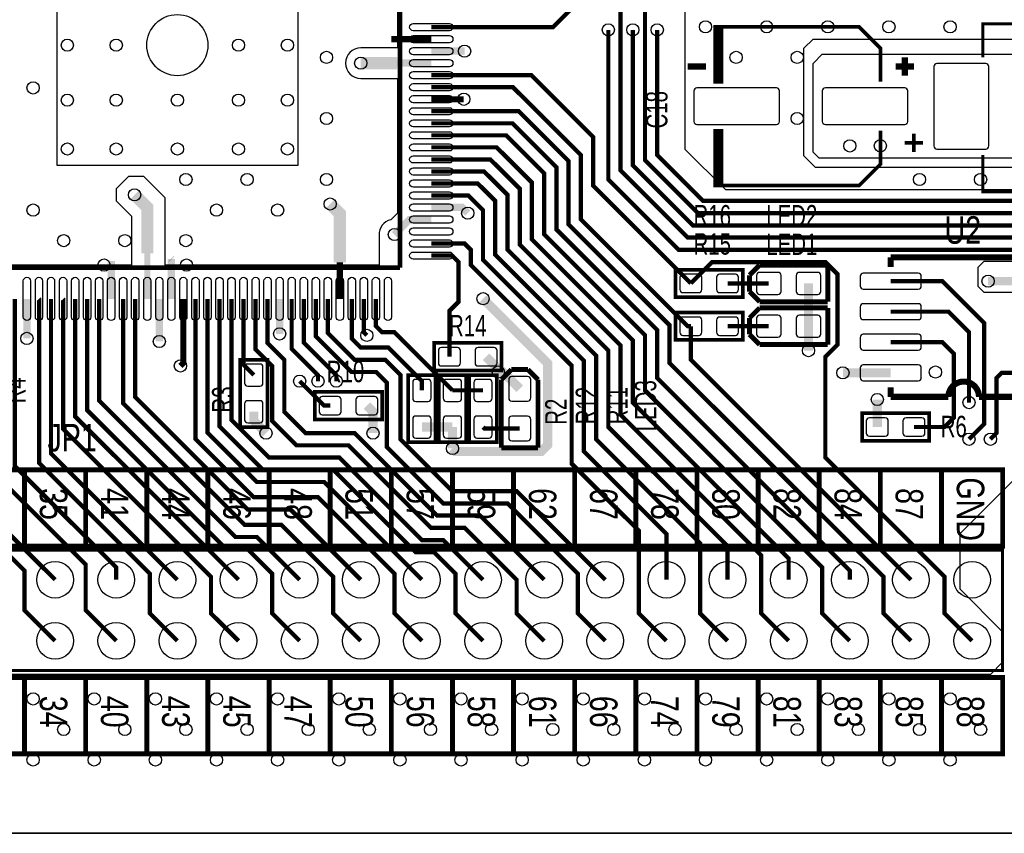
# Model space of a CAD drawing. Extents: x 0 to 101, y 0 to 65.
# Tile 2 of 4: x 36 to 77, y 0 to 34. Entities that reach past the tile are written whole.
import ezdxf
from ezdxf.enums import TextEntityAlignment as Align

# ---------------------------------------------------------------- set-up
doc = ezdxf.new("R2010")
doc.units = 0
for name, color, linetype in [('BOARD_GEOMETRY_OUTLINE', 2, 'CONTINUOUS'), ('BOARD_GEOMETRY_SILKSCREEN_TOP', 1, 'CONTINUOUS'), ('ETCH_TOP', 3, 'CONTINUOUS'), ('PACKAGE_GEOMETRY_SILKSCREEN_TOP', 4, 'CONTINUOUS'), ('PIN_TOP', 5, 'CONTINUOUS'), ('REF_DES_SILKSCREEN_TOP', 6, 'CONTINUOUS'), ('VIA_CLASS_TOP', 7, 'CONTINUOUS')]:
    doc.layers.add(name, color=color, linetype=linetype)

msp = doc.modelspace()

# ---------------------------------------------------------------- linework, layer by layer
at = {"layer": 'BOARD_GEOMETRY_OUTLINE'}
msp.add_lwpolyline([(0, 62.999874), (0, 1.999996, 0.414214), (1.999996, 0), (97.999804, 0, 0.414214), (99.9998, 1.999996), (99.9998, 62.999874, 0.414214), (97.999804, 64.99987), (1.999996, 64.99987, 0.414214)], format="xyb", close=True, dxfattribs=at)
at = {"layer": 'BOARD_GEOMETRY_SILKSCREEN_TOP', "const_width": 0.2032}
for points in [[(35.814, 15.113), (33.274, 15.113), (33.274, 11.938), (35.814, 11.938)], [(38.354, 15.113), (35.814, 15.113), (35.814, 11.938), (38.354, 11.938)], [(40.894, 15.113), (38.354, 15.113), (38.354, 11.938), (40.894, 11.938)], [(43.434, 15.113), (40.894, 15.113), (40.894, 11.938), (43.434, 11.938)], [(45.974, 15.113), (43.434, 15.113), (43.434, 11.938), (45.974, 11.938)], [(48.514, 15.113), (45.974, 15.113), (45.974, 11.938), (48.514, 11.938)], [(51.054, 15.113), (48.514, 15.113), (48.514, 11.938), (51.054, 11.938)], [(53.594, 15.113), (51.054, 15.113), (51.054, 11.938), (53.594, 11.938)], [(56.134, 15.113), (53.594, 15.113), (53.594, 11.938), (56.134, 11.938)], [(58.674, 15.113), (56.134, 15.113), (56.134, 11.938), (58.674, 11.938)], [(61.214, 15.113), (58.674, 15.113), (58.674, 11.938), (61.214, 11.938)], [(63.754, 15.113), (61.214, 15.113), (61.214, 11.938), (63.754, 11.938)], [(66.294, 15.113), (63.754, 15.113), (63.754, 11.938), (66.294, 11.938)], [(68.834, 15.113), (66.294, 15.113), (66.294, 11.938), (68.834, 11.938)], [(71.374, 15.113), (68.834, 15.113), (68.834, 11.938), (71.374, 11.938)], [(73.914, 15.113), (71.374, 15.113), (71.374, 11.938), (73.914, 11.938)], [(76.454, 15.113), (73.914, 15.113), (73.914, 11.938), (76.454, 11.938)], [(35.814, 6.477), (33.274, 6.477), (33.274, 3.302), (35.814, 3.302)], [(38.354, 6.477), (35.814, 6.477), (35.814, 3.302), (38.354, 3.302)], [(40.894, 6.477), (38.354, 6.477), (38.354, 3.302), (40.894, 3.302)], [(43.434, 6.477), (40.894, 6.477), (40.894, 3.302), (43.434, 3.302)], [(45.974, 6.477), (43.434, 6.477), (43.434, 3.302), (45.974, 3.302)], [(48.514, 6.477), (45.974, 6.477), (45.974, 3.302), (48.514, 3.302)], [(51.054, 6.477), (48.514, 6.477), (48.514, 3.302), (51.054, 3.302)], [(53.594, 6.477), (51.054, 6.477), (51.054, 3.302), (53.594, 3.302)], [(56.134, 6.477), (53.594, 6.477), (53.594, 3.302), (56.134, 3.302)], [(58.674, 6.477), (56.134, 6.477), (56.134, 3.302), (58.674, 3.302)], [(61.214, 6.477), (58.674, 6.477), (58.674, 3.302), (61.214, 3.302)], [(63.754, 6.477), (61.214, 6.477), (61.214, 3.302), (63.754, 3.302)], [(66.294, 6.477), (63.754, 6.477), (63.754, 3.302), (66.294, 3.302)], [(68.834, 6.477), (66.294, 6.477), (66.294, 3.302), (68.834, 3.302)], [(71.374, 6.477), (68.834, 6.477), (68.834, 3.302), (71.374, 3.302)], [(73.914, 6.477), (71.374, 6.477), (71.374, 3.302), (73.914, 3.302)], [(76.454, 6.477), (73.914, 6.477), (73.914, 3.302), (76.454, 3.302)]]:
    msp.add_lwpolyline(points, close=True, dxfattribs=at)
at = {"layer": 'ETCH_TOP'}
for points in [[(1.999996, 0, -0.414214), (0, 1.999996), (0, 62.999874, -0.414214), (1.999996, 64.99987), (97.999804, 64.99987, -0.414214), (99.9998, 62.999874), (99.9998, 1.999996, -0.414214), (97.999804, 0)], [(75.692, 23.786592), (82.228182, 23.786592), (82.47126, 23.54326), (82.47126, 22.78126), (82.169508, 22.479508), (81.9912, 22.479508), (81.3308, 22.479508, 0.011124), (81.308194, 22.479), (75.692, 22.479), (75.438, 22.733), (75.438, 23.532592)]]:
    msp.add_lwpolyline(points, format="xyb", close=True, dxfattribs=at)
for points in [[(18.288, 58.928), (73.914, 58.928), (74.422, 58.42), (74.422, 56.896), (74.93, 56.388), (75.692, 56.388), (76.454, 55.626), (76.454, 54.102), (63.246, 40.894), (63.246, 28.448), (64.934592, 26.759408), (84.268818, 26.759408)], [(77.500988, 27.685492), (68.676012, 27.685492), (68.198492, 28.163012), (68.198492, 32.161988), (68.199, 32.162496), (68.199, 32.639), (68.58, 33.02), (77.597, 33.02)], [(79.756, 17.526), (74.676, 12.446), (74.676, 10.16), (76.454, 8.382), (76.454, 7.112), (75.946, 6.604), (18.034, 6.604)]]:
    msp.add_lwpolyline(points, dxfattribs=at)
for points, const_width in [([(75.184, 54.864), (61.722, 41.402), (61.722, 37.465), (57.7723, 33.5153), (52.71516, 33.5153)], 0.1778), ([(92.964, 20.066), (91.694, 18.796), (88.9, 18.796), (82.931, 24.765), (63.373, 24.765), (60.579, 27.559), (60.579, 34.671), (61.087, 35.179)], 0.1778), ([(92.964, 25.146), (91.567, 23.749), (85.725, 23.749), (83.693, 25.781), (63.797434, 25.781), (61.595, 27.983434), (61.595, 34.671), (62.103, 35.179)], 0.1778), ([(51.05908, 33.01492), (52.71516, 33.01492)], 0.254), ([(60.071, 33.401), (60.071, 27.178), (62.992, 24.257), (82.423, 24.257), (84.836, 21.844), (84.836, 20.193)], 0.1778), ([(61.087, 33.401), (61.087, 27.772868), (63.586868, 25.273), (83.312, 25.273), (87.122, 21.463), (91.821, 21.463), (92.964, 22.606)], 0.1778), ([(62.103, 33.401), (62.103, 28.194), (64.008, 26.289), (84.074, 26.289), (85.217, 25.146), (88.011, 25.146), (89.281, 26.416), (91.694, 26.416), (92.964, 27.686)], 0.1778), ([(52.71516, 32.51708), (54.09692, 32.51708)], 0.3048), ([(63.5, 22.86), (59.436, 26.924), (59.436, 28.956), (56.87568, 31.51632), (52.71516, 31.51632)], 0.1778), ([(63.5, 21.082), (63.373, 21.082), (58.928, 25.527), (58.928, 28.194), (56.10606, 31.01594), (52.71516, 31.01594)], 0.1778), ([(52.71516, 30.51556), (54.06644, 30.51556)], 0.254), ([(72.644, 8.001), (71.501, 9.144), (71.501, 10.668), (62.611, 19.558), (62.611, 21.125434), (58.42, 25.316434), (58.42, 27.94), (56.34482, 30.01518), (52.71516, 30.01518)], 0.1778), ([(52.71516, 29.5148), (56.0832, 29.5148), (57.912, 27.686), (57.912, 25.105868), (62.103, 20.914868), (62.103, 18.923), (70.104, 10.922), (70.104, 10.541)], 0.1778), ([(52.71516, 29.01696), (55.81904, 29.01696), (57.404, 27.432), (57.404, 24.895302), (61.595, 20.704302), (61.595, 18.415), (68.961, 11.049), (68.961, 9.144), (70.104, 8.001)], 0.1778), ([(52.71516, 28.51658), (55.43042, 28.51658), (56.896, 27.051), (56.896, 24.684736), (61.087, 20.493736), (61.087, 17.907), (67.564, 11.43), (67.564, 10.541)], 0.1778), ([(67.564, 8.001), (66.421, 9.144), (66.421, 11.557), (60.579, 17.399), (60.579, 20.28317), (56.388, 24.47417), (56.388, 26.797), (55.1688, 28.0162), (52.71516, 28.0162)], 0.1778), ([(52.71516, 27.51582), (54.90718, 27.51582), (55.88, 26.543), (55.88, 24.263604), (60.071, 20.072604), (60.071, 16.891), (65.024, 11.938), (65.024, 10.541)], 0.1778), ([(65.024, 8.001), (63.881, 9.144), (63.881, 12.065), (59.563, 16.383), (59.563, 19.862038), (55.372, 24.053038), (55.372, 26.289), (54.64556, 27.01544), (52.71516, 27.01544)], 0.1778), ([(52.71516, 26.51506), (54.25694, 26.51506), (54.864, 25.908), (54.864, 23.842472), (59.055, 19.651472), (59.055, 15.875), (62.484, 12.446), (62.484, 10.541)], 0.1778), ([(48.514, 26.162), (48.91278, 25.76322), (48.91278, 23.73122)], 0.508), ([(52.71516, 26.01722), (53.99278, 26.01722), (54.229, 25.781)], 0.3048), ([(51.181, 24.892), (51.80584, 25.51684), (52.71516, 25.51684)], 0.3048), ([(37.084, 8.001), (35.814, 9.271), (35.814, 10.922), (29.464, 17.272), (29.464, 24.511), (29.96946, 25.01646), (31.61284, 25.01646)], 0.1778), ([(37.084, 10.541), (30.092396, 17.532604), (30.092396, 24.250396), (30.35808, 24.51608), (31.61284, 24.51608)], 0.1778), ([(62.484, 8.001), (61.341, 9.144), (61.341, 12.573), (58.547, 15.367), (58.547, 19.440906), (54.356, 23.631906), (54.356, 24.257), (54.09692, 24.51608), (52.71516, 24.51608)], 0.1778), ([(39.41318, 22.21484), (39.41318, 23.79218)], 0.3048), ([(41.91508, 23.87092), (41.91, 23.876)], 0.3048), ([(41.91508, 23.87092), (41.91508, 22.21484)], 0.3048), ([(48.91278, 23.73122), (48.91278, 22.21484)], 0.254), ([(52.71516, 24.0157), (53.5813, 24.0157), (53.848, 23.749), (53.848, 22.098), (53.467, 21.717), (53.467, 19.812)], 0.1778), ([(75.184, 8.001), (74.041, 9.144), (74.041, 10.668), (69.088, 15.621), (69.088, 19.812), (69.596, 20.32), (69.596, 23.241), (69.088, 23.749), (64.389, 23.749), (63.5, 22.86)], 0.1778), ([(66.7385, 22.86), (65.024, 22.86)], 0.1778), ([(68.3895, 22.86), (68.3895, 21.082)], 0.381), ([(75.057, 16.383), (75.692, 17.018), (75.692, 21.209), (73.94575, 22.95525), (71.8058, 22.95525)], 0.1778), ([(77.8002, 22.95525), (75.85075, 22.95525)], 0.3556), ([(39.624, 8.001), (38.354, 9.271), (38.354, 11.176), (34.91484, 14.61516), (34.91484, 22.21484)], 0.1778), ([(35.41522, 22.21484), (35.41522, 15.25778), (39.624, 11.049), (39.624, 10.541)], 0.1778), ([(35.91306, 22.21484), (35.91306, 20.574)], 0.3048), ([(42.164, 8.001), (41.021, 9.144), (41.021, 10.795), (36.41598, 15.40002), (36.41598, 22.2123), (36.41344, 22.21484)], 0.1778), ([(42.164, 10.541), (36.91382, 15.79118), (36.91382, 22.21484)], 0.1778), ([(44.704, 8.001), (43.561, 9.144), (43.561, 10.668), (37.41674, 16.81226), (37.41674, 22.2123), (37.4142, 22.21484)], 0.1778), ([(37.91458, 22.21484), (37.91458, 17.33042), (44.704, 10.541)], 0.1778), ([(38.41496, 22.21484), (38.41496, 17.59204), (44.196, 11.811), (45.085, 11.811), (46.101, 10.795), (46.101, 9.144), (47.244, 8.001)], 0.1778), ([(47.244, 10.541), (45.466, 12.319), (44.577, 12.319), (38.9128, 17.9832), (38.9128, 22.21484)], 0.1778), ([(49.784, 8.001), (48.641, 9.144), (48.641, 10.668), (46.482, 12.827), (44.958, 12.827), (39.91356, 17.87144), (39.91356, 22.21484)], 0.1778), ([(40.41394, 22.21484), (40.41394, 18.13306), (45.085, 13.462), (46.863, 13.462), (49.784, 10.541)], 0.1778), ([(41.4147, 22.21484), (41.4147, 20.447)], 0.3048), ([(42.41292, 22.21484), (42.41292, 19.55292), (42.291, 19.431)], 0.254), ([(42.9133, 22.21484), (42.9133, 16.3957), (45.339, 13.97), (48.006, 13.97), (51.181, 10.795), (51.181, 9.144), (52.324, 8.001)], 0.1778), ([(43.41368, 22.21484), (43.41368, 16.65732), (45.466, 14.605), (48.26, 14.605), (52.324, 10.541)], 0.1778), ([(43.91406, 22.21484), (43.91406, 16.91894), (45.72, 15.113), (48.641, 15.113), (52.07, 11.684), (52.832, 11.684), (53.721, 10.795), (53.721, 9.144), (54.864, 8.001)], 0.1778), ([(54.864, 10.541), (53.213, 12.192), (52.324, 12.192), (48.895, 15.621), (45.974, 15.621), (44.41444, 17.18056), (44.41444, 22.21484)], 0.1778), ([(44.91482, 22.21484), (44.91482, 19.47418), (45.339, 19.05)], 0.1778), ([(57.404, 8.001), (56.261, 9.144), (56.261, 10.541), (54.102, 12.7), (52.705, 12.7), (49.276, 16.129), (47.117, 16.129), (46.101, 17.145), (46.101, 19.431), (45.4152, 20.1168), (45.4152, 22.21484)], 0.1778), ([(45.91304, 22.21484), (45.91304, 20.38096), (46.609, 19.685), (46.609, 17.526), (47.498, 16.637), (49.53, 16.637), (52.959, 13.208), (54.737, 13.208), (57.404, 10.541)], 0.1778), ([(46.41342, 22.21484), (46.41342, 20.75942)], 0.3048), ([(48.006, 18.796), (48.006, 19.05), (46.9138, 20.1422), (46.9138, 22.21484)], 0.1778), ([(48.768, 18.796), (48.768, 19.05), (47.41418, 20.40382), (47.41418, 22.21484)], 0.1778), ([(59.944, 8.001), (58.801, 9.144), (58.801, 10.795), (55.88, 13.716), (53.213, 13.716), (50.8635, 16.0655), (50.8635, 18.7325), (50.419, 19.177), (49.403, 19.177), (47.91456, 20.66544), (47.91456, 22.21484)], 0.1778), ([(59.944, 10.541), (56.261, 14.224), (53.594, 14.224), (51.435, 16.383), (51.435, 19.05), (50.8, 19.685), (49.53, 19.685), (48.41494, 20.80006), (48.41494, 22.21484)], 0.1778), ([(52.324, 18.415), (52.324, 18.796), (50.927, 20.193), (49.784, 20.193), (49.41316, 20.56384), (49.41316, 22.21484)], 0.1778), ([(49.91354, 22.21484), (49.91354, 20.82546), (50.038, 20.701)], 0.1778), ([(53.594, 18.415), (51.181, 20.828), (50.673, 20.828), (50.41392, 21.08708), (50.41392, 22.21484)], 0.1778), ([(54.864, 22.225), (57.546494, 19.542506), (57.546494, 16.144494), (57.277, 15.875), (53.721, 15.875), (53.594, 16.002)], 0.381), ([(75.057, 17.907), (75.057, 20.828), (74.19975, 21.68525), (71.8058, 21.68525)], 0.1778), ([(72.644, 10.541), (63.5, 19.685), (63.5, 21.082)], 0.1778), ([(66.7385, 21.082), (65.024, 21.082)], 0.1778), ([(68.3895, 20.066), (68.3895, 21.082)], 0.381), ([(72.771, 16.891), (74.041, 16.891), (74.422, 17.272), (74.422, 19.939), (73.94575, 20.41525), (71.8058, 20.41525)], 0.1778), ([(54.991, 19.812), (55.499, 19.304), (55.499, 19.177)], 0.381), ([(55.499, 19.177), (55.6895, 19.177), (56.388, 18.4785)], 0.381), ([(71.8058, 19.14525), (69.81825, 19.14525)], 0.381), ([(75.946, 16.383), (76.2, 16.637), (76.2, 18.923), (76.42225, 19.14525), (77.8002, 19.14525)], 0.1778), ([(48.514, 17.78), (48.26, 17.78), (47.244, 18.796)], 0.1778), ([(53.594, 18.415), (54.864, 18.415)], 0.1778), ([(71.247, 16.891), (71.247, 18.034)], 0.381), ([(45.339, 17.526), (45.339, 17.145), (45.847, 16.637)], 0.381), ([(50.292, 16.637), (50.292, 17.526), (50.038, 17.78)], 0.381), ([(53.594, 16.891), (52.324, 16.891)], 0.381), ([(53.594, 16.891), (53.594, 16.002)], 0.381), ([(56.388, 16.8275), (54.9275, 16.8275), (54.864, 16.891)], 0.1778)]:
    msp.add_lwpolyline(points, dxfattribs=dict(at, const_width=const_width))
for points, format in [([(51.308, 41.566592), (51.308, 32.652208), (49.784, 32.652208, 1), (49.784, 31.381192), (51.308, 31.381192), (51.308, 25.773888), (51.04765, 25.513538), (51.03368, 25.510236, 0.35775), (50.546, 24.868124), (50.546, 23.622), (41.656, 23.622), (41.656, 25.908), (41.656, 26.416), (40.767, 27.305), (40.132, 27.305), (39.624, 26.797), (39.624, 26.289), (40.259, 25.654), (40.259, 23.622), (33.655, 23.622)], "xyb"), ([(49.784, 32.0167, 0.508, 0.508, 0), (51.308, 32.0167, 0.3048, 0.3048, 0), (52.71516, 32.0167, 0.3048, 0.3048, 0)], "xyseb"), ([(40.386, 26.543, 0.508, 0.508, 0), (40.91432, 26.01468, 0.508, 0.508, 0), (40.91432, 24.10968, 0.254, 0.254, 0), (40.91432, 22.21484, 0.254, 0.254, 0)], "xyseb")]:
    msp.add_lwpolyline(points, format=format, dxfattribs=at)
msp.add_lwpolyline([(68.58, 32.004), (68.961, 32.385), (77.343, 32.385), (78.74, 30.988), (81.661, 30.988), (81.915, 30.734), (81.915, 29.591), (81.661, 29.337), (78.613, 29.337), (77.343, 28.067), (68.834, 28.067), (68.58, 28.321)], close=True, dxfattribs=at)
at = {"layer": 'PACKAGE_GEOMETRY_SILKSCREEN_TOP'}
for points, const_width in [([(51.41468, 23.51532), (51.41468, 42.01668)], 0.20066), ([(71.374, 31.242), (71.374, 32.639), (70.485, 33.528), (64.77, 33.528), (64.77, 31.242), (64.516, 31.242), (64.516, 33.528), (64.77, 33.528)], 0.1524), ([(64.643, 31.242), (64.643, 33.528)], 0.1524), ([(75.6285, 32.258), (75.6285, 33.655), (79.5655, 33.655), (79.5655, 33.147)], 0.127), ([(72.39, 31.496), (72.39, 32.258)], 0.254), ([(64.135, 31.877), (63.373, 31.877)], 0.254), ([(72.771, 31.877), (72.009, 31.877)], 0.254), ([(64.77, 26.924), (64.516, 26.924), (64.516, 29.21), (64.77, 29.21), (64.77, 26.924), (70.485, 26.924), (71.374, 27.813), (71.374, 29.21)], 0.1524), ([(64.643, 26.924), (64.643, 29.21)], 0.1524), ([(72.771, 28.321), (72.771, 29.083)], 0.1524), ([(73.152, 28.702), (72.39, 28.702)], 0.1524), ([(75.6285, 28.194), (75.6285, 26.67), (79.5655, 26.67), (79.5655, 27.305)], 0.127), ([(71.80072, 23.54453), (71.80072, 23.94585)], 0.254), ([(77.8002, 23.94585), (71.80072, 23.94585)], 0.254), ([(32.91332, 23.51532), (51.41468, 23.51532)], 0.20066), ([(66.3575, 23.622), (65.9384, 23.2029)], 0.2032), ([(69.1896, 23.622), (66.3575, 23.622)], 0.2032), ([(69.1896, 23.622), (69.1896, 22.098)], 0.2032), ([(65.9384, 23.2029), (65.9384, 22.5171)], 0.2032), ([(66.3575, 22.098), (65.9384, 22.5171)], 0.2032), ([(69.1896, 22.098), (66.3575, 22.098)], 0.2032), ([(66.3575, 21.844), (65.9384, 21.4249)], 0.2032), ([(69.1896, 21.844), (66.3575, 21.844)], 0.2032), ([(69.1896, 21.844), (69.1896, 20.32)], 0.2032), ([(65.9384, 21.4249), (65.9384, 20.7391)], 0.2032), ([(66.3575, 20.32), (65.9384, 20.7391)], 0.2032), ([(69.1896, 20.32), (66.3575, 20.32)], 0.2032), ([(55.626, 18.8595), (56.0451, 19.2786)], 0.2032), ([(56.7309, 19.2786), (56.0451, 19.2786)], 0.2032), ([(57.15, 18.8595), (56.7309, 19.2786)], 0.2032), ([(55.626, 16.0274), (55.626, 18.8595)], 0.2032), ([(57.15, 16.0274), (57.15, 18.8595)], 0.2032), ([(71.80072, 18.14449), (71.80072, 18.54581)], 0.254), ([(74.20102, 18.14449), (71.80072, 18.14449)], 0.254), ([(77.8002, 18.14449), (75.47102, 18.14449)], 0.254), ([(57.15, 16.0274), (55.626, 16.0274)], 0.2032)]:
    msp.add_lwpolyline(points, dxfattribs=dict(at, const_width=const_width))
for points, const_width in [([(62.865, 23.4315), (62.865, 22.2885), (65.659, 22.2885), (65.659, 23.4315)], 0.1524), ([(62.865, 21.6535), (62.865, 20.5105), (65.659, 20.5105), (65.659, 21.6535)], 0.1524), ([(55.626, 19.2405), (55.626, 20.3835), (52.832, 20.3835), (52.832, 19.2405)], 0.1524), ([(45.9105, 19.685), (44.7675, 19.685), (44.7675, 16.891), (45.9105, 16.891)], 0.1524), ([(52.8955, 19.05), (51.7525, 19.05), (51.7525, 16.256), (52.8955, 16.256)], 0.1524), ([(53.0225, 16.256), (54.1655, 16.256), (54.1655, 19.05), (53.0225, 19.05)], 0.1524), ([(54.2925, 16.256), (55.4355, 16.256), (55.4355, 19.05), (54.2925, 19.05)], 0.1524), ([(47.879, 18.3515), (47.879, 17.2085), (50.673, 17.2085), (50.673, 18.3515)], 0.1524), ([(70.612, 17.4625), (70.612, 16.3195), (73.406, 16.3195), (73.406, 17.4625)], 0.1524), ([(76.454, 11.771122), (12.954, 11.771122), (12.954, 6.770878), (76.454, 6.770878)], 0.127)]:
    msp.add_lwpolyline(points, close=True, dxfattribs=dict(at, const_width=const_width))
at = {"layer": 'PACKAGE_GEOMETRY_SILKSCREEN_TOP', "const_width": 0.254}
msp.add_lwpolyline([(75.47102, 18.14449, 1), (74.20102, 18.14449)], format="xyb", dxfattribs=at)
at = {"layer": 'PIN_TOP'}
msp.add_lwpolyline([(37.16401, 27.76601), (37.16401, 37.76599), (47.16399, 37.76599), (47.16399, 27.76601)], close=True, dxfattribs=at)
for points in [[(51.96459, 33.66516), (53.46573, 33.66516, -1), (53.46573, 33.36544), (51.96459, 33.36544, -1)], [(51.96459, 33.16478), (53.46573, 33.16478, -1), (53.46573, 32.86506), (51.96459, 32.86506, -1)], [(51.96459, 32.66694), (53.46573, 32.66694, -1), (53.46573, 32.36722), (51.96459, 32.36722, -1)], [(51.96459, 32.16656), (53.46573, 32.16656, -1), (53.46573, 31.86684), (51.96459, 31.86684, -1)], [(75.8825, 28.575), (75.8825, 31.877, 0.414214), (75.7555, 32.004), (73.7235, 32.004, 0.414214), (73.5965, 31.877), (73.5965, 28.575, 0.414214), (73.7235, 28.448), (75.7555, 28.448, 0.414214)], [(51.96459, 31.66618), (53.46573, 31.66618, -1), (53.46573, 31.36646), (51.96459, 31.36646, -1)], [(51.96459, 31.1658), (53.46573, 31.1658, -1), (53.46573, 30.86608), (51.96459, 30.86608, -1)], [(67.056, 30.988), (63.754, 30.988, 0.414214), (63.627, 30.861), (63.627, 29.591, 0.414214), (63.754, 29.464), (67.056, 29.464, 0.414214), (67.183, 29.591), (67.183, 30.861, 0.414214)], [(72.39, 30.988), (69.088, 30.988, 0.414214), (68.961, 30.861), (68.961, 29.591, 0.414214), (69.088, 29.464), (72.39, 29.464, 0.414214), (72.517, 29.591), (72.517, 30.861, 0.414214)], [(51.96459, 30.66542), (53.46573, 30.66542, -1), (53.46573, 30.3657), (51.96459, 30.3657, -1)], [(51.96459, 30.16504), (53.46573, 30.16504, -1), (53.46573, 29.86532), (51.96459, 29.86532, -1)], [(51.96459, 29.66466), (53.46573, 29.66466, -1), (53.46573, 29.36494), (51.96459, 29.36494, -1)], [(51.96459, 29.16682), (53.46573, 29.16682, -1), (53.46573, 28.8671), (51.96459, 28.8671, -1)], [(51.96459, 28.66644), (53.46573, 28.66644, -1), (53.46573, 28.36672), (51.96459, 28.36672, -1)], [(51.96459, 28.16606), (53.46573, 28.16606, -1), (53.46573, 27.86634), (51.96459, 27.86634, -1)], [(51.96459, 27.66568), (53.46573, 27.66568, -1), (53.46573, 27.36596), (51.96459, 27.36596, -1)], [(51.96459, 27.1653), (53.46573, 27.1653, -1), (53.46573, 26.86558), (51.96459, 26.86558, -1)], [(51.96459, 26.66492), (53.46573, 26.66492, -1), (53.46573, 26.3652), (51.96459, 26.3652, -1)], [(51.96459, 26.16708), (53.46573, 26.16708, -1), (53.46573, 25.86736), (51.96459, 25.86736, -1)], [(51.96459, 25.6667), (53.46573, 25.6667, -1), (53.46573, 25.36698), (51.96459, 25.36698, -1)], [(51.96459, 25.16632), (53.46573, 25.16632, -1), (53.46573, 24.8666), (51.96459, 24.8666, -1)], [(51.96459, 24.66594), (53.46573, 24.66594, -1), (53.46573, 24.36622), (51.96459, 24.36622, -1)], [(51.96459, 24.16556), (53.46573, 24.16556, -1), (53.46573, 23.86584), (51.96459, 23.86584, -1)], [(36.06292, 22.96541), (36.06292, 21.46427, -1), (35.7632, 21.46427), (35.7632, 22.96541, -1)], [(36.5633, 22.96541), (36.5633, 21.46427, -1), (36.26358, 21.46427), (36.26358, 22.96541, -1)], [(37.06368, 22.96541), (37.06368, 21.46427, -1), (36.76396, 21.46427), (36.76396, 22.96541, -1)], [(37.56406, 22.96541), (37.56406, 21.46427, -1), (37.26434, 21.46427), (37.26434, 22.96541, -1)], [(38.06444, 22.96541), (38.06444, 21.46427, -1), (37.76472, 21.46427), (37.76472, 22.96541, -1)], [(38.56482, 22.96541), (38.56482, 21.46427, -1), (38.2651, 21.46427), (38.2651, 22.96541, -1)], [(39.06266, 22.96541), (39.06266, 21.46427, -1), (38.76294, 21.46427), (38.76294, 22.96541, -1)], [(39.56304, 22.96541), (39.56304, 21.46427, -1), (39.26332, 21.46427), (39.26332, 22.96541, -1)], [(40.06342, 22.96541), (40.06342, 21.46427, -1), (39.7637, 21.46427), (39.7637, 22.96541, -1)], [(40.5638, 22.96541), (40.5638, 21.46427, -1), (40.26408, 21.46427), (40.26408, 22.96541, -1)], [(41.06418, 22.96541), (41.06418, 21.46427, -1), (40.76446, 21.46427), (40.76446, 22.96541, -1)], [(41.56456, 22.96541), (41.56456, 21.46427, -1), (41.26484, 21.46427), (41.26484, 22.96541, -1)], [(42.06494, 22.96541), (42.06494, 21.46427, -1), (41.76522, 21.46427), (41.76522, 22.96541, -1)], [(42.56278, 22.96541), (42.56278, 21.46427, -1), (42.26306, 21.46427), (42.26306, 22.96541, -1)], [(43.06316, 22.96541), (43.06316, 21.46427, -1), (42.76344, 21.46427), (42.76344, 22.96541, -1)], [(43.56354, 22.96541), (43.56354, 21.46427, -1), (43.26382, 21.46427), (43.26382, 22.96541, -1)], [(44.06392, 22.96541), (44.06392, 21.46427, -1), (43.7642, 21.46427), (43.7642, 22.96541, -1)], [(44.5643, 22.96541), (44.5643, 21.46427, -1), (44.26458, 21.46427), (44.26458, 22.96541, -1)], [(45.06468, 22.96541), (45.06468, 21.46427, -1), (44.76496, 21.46427), (44.76496, 22.96541, -1)], [(45.56506, 22.96541), (45.56506, 21.46427, -1), (45.26534, 21.46427), (45.26534, 22.96541, -1)], [(46.0629, 22.96541), (46.0629, 21.46427, -1), (45.76318, 21.46427), (45.76318, 22.96541, -1)], [(46.56328, 22.96541), (46.56328, 21.46427, -1), (46.26356, 21.46427), (46.26356, 22.96541, -1)], [(47.06366, 22.96541), (47.06366, 21.46427, -1), (46.76394, 21.46427), (46.76394, 22.96541, -1)], [(47.56404, 22.96541), (47.56404, 21.46427, -1), (47.26432, 21.46427), (47.26432, 22.96541, -1)], [(48.06442, 22.96541), (48.06442, 21.46427, -1), (47.7647, 21.46427), (47.7647, 22.96541, -1)], [(48.5648, 22.96541), (48.5648, 21.46427, -1), (48.26508, 21.46427), (48.26508, 22.96541, -1)], [(49.06264, 22.96541), (49.06264, 21.46427, -1), (48.76292, 21.46427), (48.76292, 22.96541, -1)], [(49.56302, 22.96541), (49.56302, 21.46427, -1), (49.2633, 21.46427), (49.2633, 22.96541, -1)], [(50.0634, 22.96541), (50.0634, 21.46427, -1), (49.76368, 21.46427), (49.76368, 22.96541, -1)], [(50.56378, 22.96541), (50.56378, 21.46427, -1), (50.26406, 21.46427), (50.26406, 22.96541, -1)], [(51.06416, 22.96541), (51.06416, 21.46427, -1), (50.76444, 21.46427), (50.76444, 22.96541, -1)], [(63.1698, 22.479), (63.8302, 22.479, 0.414214), (63.9572, 22.606), (63.9572, 23.114, 0.414214), (63.8302, 23.241), (63.1698, 23.241, 0.414214), (63.0428, 23.114), (63.0428, 22.606, 0.414214)], [(64.6938, 22.479), (65.3542, 22.479, 0.414214), (65.4812, 22.606), (65.4812, 23.114, 0.414214), (65.3542, 23.241), (64.6938, 23.241, 0.414214), (64.5668, 23.114), (64.5668, 22.606, 0.414214)], [(67.1195, 23.3172), (66.3575, 23.3172, 0.414214), (66.2305, 23.1902), (66.2305, 22.5298, 0.414214), (66.3575, 22.4028), (67.1195, 22.4028, 0.414214), (67.2465, 22.5298), (67.2465, 23.1902, 0.414214)], [(68.7705, 23.3172), (68.0085, 23.3172, 0.414214), (67.8815, 23.1902), (67.8815, 22.5298, 0.414214), (68.0085, 22.4028), (68.7705, 22.4028, 0.414214), (68.8975, 22.5298), (68.8975, 23.1902, 0.414214)], [(72.9488, 23.28545), (70.6628, 23.28545, 0.414214), (70.5358, 23.15845), (70.5358, 22.75205, 0.414214), (70.6628, 22.62505), (72.9488, 22.62505, 0.414214), (73.0758, 22.75205), (73.0758, 23.15845, 0.414214)], [(72.9488, 22.01545), (70.6628, 22.01545, 0.414214), (70.5358, 21.88845), (70.5358, 21.48205, 0.414214), (70.6628, 21.35505), (72.9488, 21.35505, 0.414214), (73.0758, 21.48205), (73.0758, 21.88845, 0.414214)], [(63.1698, 20.701), (63.8302, 20.701, 0.414214), (63.9572, 20.828), (63.9572, 21.336, 0.414214), (63.8302, 21.463), (63.1698, 21.463, 0.414214), (63.0428, 21.336), (63.0428, 20.828, 0.414214)], [(64.6938, 20.701), (65.3542, 20.701, 0.414214), (65.4812, 20.828), (65.4812, 21.336, 0.414214), (65.3542, 21.463), (64.6938, 21.463, 0.414214), (64.5668, 21.336), (64.5668, 20.828, 0.414214)], [(67.1195, 21.5392), (66.3575, 21.5392, 0.414214), (66.2305, 21.4122), (66.2305, 20.7518, 0.414214), (66.3575, 20.6248), (67.1195, 20.6248, 0.414214), (67.2465, 20.7518), (67.2465, 21.4122, 0.414214)], [(68.7705, 21.5392), (68.0085, 21.5392, 0.414214), (67.8815, 21.4122), (67.8815, 20.7518, 0.414214), (68.0085, 20.6248), (68.7705, 20.6248, 0.414214), (68.8975, 20.7518), (68.8975, 21.4122, 0.414214)], [(72.9488, 20.74545), (70.6628, 20.74545, 0.414214), (70.5358, 20.61845), (70.5358, 20.21205, 0.414214), (70.6628, 20.08505), (72.9488, 20.08505, 0.414214), (73.0758, 20.21205), (73.0758, 20.61845, 0.414214)], [(53.7972, 20.193), (53.1368, 20.193, 0.414214), (53.0098, 20.066), (53.0098, 19.558, 0.414214), (53.1368, 19.431), (53.7972, 19.431, 0.414214), (53.9242, 19.558), (53.9242, 20.066, 0.414214)], [(55.3212, 20.193), (54.6608, 20.193, 0.414214), (54.5338, 20.066), (54.5338, 19.558, 0.414214), (54.6608, 19.431), (55.3212, 19.431, 0.414214), (55.4482, 19.558), (55.4482, 20.066, 0.414214)], [(44.958, 19.3802), (44.958, 18.7198, 0.414214), (45.085, 18.5928), (45.593, 18.5928, 0.414214), (45.72, 18.7198), (45.72, 19.3802, 0.414214), (45.593, 19.5072), (45.085, 19.5072, 0.414214)], [(72.9488, 19.47545), (70.6628, 19.47545, 0.414214), (70.5358, 19.34845), (70.5358, 18.94205, 0.414214), (70.6628, 18.81505), (72.9488, 18.81505, 0.414214), (73.0758, 18.94205), (73.0758, 19.34845, 0.414214)], [(51.943, 18.7452), (51.943, 18.0848, 0.414214), (52.07, 17.9578), (52.578, 17.9578, 0.414214), (52.705, 18.0848), (52.705, 18.7452, 0.414214), (52.578, 18.8722), (52.07, 18.8722, 0.414214)], [(53.975, 18.0848), (53.975, 18.7452, 0.414214), (53.848, 18.8722), (53.34, 18.8722, 0.414214), (53.213, 18.7452), (53.213, 18.0848, 0.414214), (53.34, 17.9578), (53.848, 17.9578, 0.414214)], [(55.245, 18.0848), (55.245, 18.7452, 0.414214), (55.118, 18.8722), (54.61, 18.8722, 0.414214), (54.483, 18.7452), (54.483, 18.0848, 0.414214), (54.61, 17.9578), (55.118, 17.9578, 0.414214)], [(56.8452, 18.0975), (56.8452, 18.8595, 0.414214), (56.7182, 18.9865), (56.0578, 18.9865, 0.414214), (55.9308, 18.8595), (55.9308, 18.0975, 0.414214), (56.0578, 17.9705), (56.7182, 17.9705, 0.414214)], [(48.1838, 17.399), (48.8442, 17.399, 0.414214), (48.9712, 17.526), (48.9712, 18.034, 0.414214), (48.8442, 18.161), (48.1838, 18.161, 0.414214), (48.0568, 18.034), (48.0568, 17.526, 0.414214)], [(49.7078, 17.399), (50.3682, 17.399, 0.414214), (50.4952, 17.526), (50.4952, 18.034, 0.414214), (50.3682, 18.161), (49.7078, 18.161, 0.414214), (49.5808, 18.034), (49.5808, 17.526, 0.414214)], [(44.958, 17.8562), (44.958, 17.1958, 0.414214), (45.085, 17.0688), (45.593, 17.0688, 0.414214), (45.72, 17.1958), (45.72, 17.8562, 0.414214), (45.593, 17.9832), (45.085, 17.9832, 0.414214)], [(51.943, 17.2212), (51.943, 16.5608, 0.414214), (52.07, 16.4338), (52.578, 16.4338, 0.414214), (52.705, 16.5608), (52.705, 17.2212, 0.414214), (52.578, 17.3482), (52.07, 17.3482, 0.414214)], [(53.975, 16.5608), (53.975, 17.2212, 0.414214), (53.848, 17.3482), (53.34, 17.3482, 0.414214), (53.213, 17.2212), (53.213, 16.5608, 0.414214), (53.34, 16.4338), (53.848, 16.4338, 0.414214)], [(55.245, 16.5608), (55.245, 17.2212, 0.414214), (55.118, 17.3482), (54.61, 17.3482, 0.414214), (54.483, 17.2212), (54.483, 16.5608, 0.414214), (54.61, 16.4338), (55.118, 16.4338, 0.414214)], [(56.8452, 16.4465), (56.8452, 17.2085, 0.414214), (56.7182, 17.3355), (56.0578, 17.3355, 0.414214), (55.9308, 17.2085), (55.9308, 16.4465, 0.414214), (56.0578, 16.3195), (56.7182, 16.3195, 0.414214)], [(70.9168, 16.51), (71.5772, 16.51, 0.414214), (71.7042, 16.637), (71.7042, 17.145, 0.414214), (71.5772, 17.272), (70.9168, 17.272, 0.414214), (70.7898, 17.145), (70.7898, 16.637, 0.414214)], [(72.4408, 16.51), (73.1012, 16.51, 0.414214), (73.2282, 16.637), (73.2282, 17.145, 0.414214), (73.1012, 17.272), (72.4408, 17.272, 0.414214), (72.3138, 17.145), (72.3138, 16.637, 0.414214)]]:
    msp.add_lwpolyline(points, format="xyb", close=True, dxfattribs=at)
for centre in [(37.084, 10.541), (39.624, 10.541), (42.164, 10.541), (44.704, 10.541), (47.244, 10.541), (49.784, 10.541), (52.324, 10.541), (54.864, 10.541), (57.404, 10.541), (59.944, 10.541), (62.484, 10.541), (65.024, 10.541), (67.564, 10.541), (70.104, 10.541), (72.644, 10.541), (75.184, 10.541), (37.084, 8.001), (39.624, 8.001), (42.164, 8.001), (44.704, 8.001), (47.244, 8.001), (49.784, 8.001), (52.324, 8.001), (54.864, 8.001), (57.404, 8.001), (59.944, 8.001), (62.484, 8.001), (65.024, 8.001), (67.564, 8.001), (70.104, 8.001), (72.644, 8.001), (75.184, 8.001)]:
    msp.add_circle(centre, 0.762, dxfattribs=at)
at = {"layer": 'VIA_CLASS_TOP'}
for centre, radius in [((42.164, 32.766), 1.27), ((60.071, 33.401), 0.254), ((61.087, 33.401), 0.254), ((62.103, 33.401), 0.254), ((64.1096, 33.528), 0.254), ((66.6496, 33.528), 0.254), ((69.1896, 33.528), 0.254), ((71.7296, 33.528), 0.254), ((74.2696, 33.528), 0.254), ((37.592, 32.766), 0.254), ((39.624, 32.766), 0.254), ((44.704, 32.766), 0.254), ((46.736, 32.766), 0.254), ((54.09692, 32.51708), 0.254), ((48.3616, 32.258), 0.254), ((65.3796, 32.258), 0.254), ((67.9196, 32.258), 0.254), ((49.784, 32.0167), 0.254), ((36.1696, 30.988), 0.254), ((37.592, 30.48), 0.254), ((39.624, 30.48), 0.254), ((42.164, 30.48), 0.254), ((44.704, 30.48), 0.254), ((46.736, 30.48), 0.254), ((54.06644, 30.51556), 0.254), ((48.3616, 29.718), 0.254), ((67.9196, 29.718), 0.254), ((37.592, 28.448), 0.254), ((39.624, 28.448), 0.254), ((42.164, 28.448), 0.254), ((44.704, 28.448), 0.254), ((46.736, 28.448), 0.254), ((70.104, 28.575), 0.254), ((71.374, 28.575), 0.254), ((42.5196, 27.178), 0.254), ((45.0596, 27.178), 0.254), ((48.3616, 27.178), 0.254), ((72.9996, 27.178), 0.254), ((75.5396, 27.178), 0.254), ((40.386, 26.543), 0.254), ((48.514, 26.162), 0.254), ((36.1696, 25.908), 0.254), ((43.7896, 25.908), 0.254), ((46.3296, 25.908), 0.254), ((54.229, 25.781), 0.254), ((51.181, 24.892), 0.254), ((37.4396, 24.638), 0.254), ((39.9796, 24.638), 0.254), ((42.5196, 24.638), 0.254), ((39.116, 23.622), 0.254), ((42.545, 23.622), 0.254), ((75.85075, 22.95525), 0.254), ((54.864, 22.225), 0.254), ((46.41342, 20.75942), 0.254), ((50.038, 20.701), 0.254), ((35.91306, 20.574), 0.254), ((41.4147, 20.447), 0.254), ((68.3895, 20.066), 0.254), ((42.291, 19.431), 0.254), ((55.499, 19.177), 0.254), ((69.81825, 19.14525), 0.254), ((73.66, 19.177), 0.254), ((47.244, 18.796), 0.254), ((48.006, 18.796), 0.254), ((48.768, 18.796), 0.254), ((71.247, 18.034), 0.254), ((75.057, 17.907), 0.254), ((45.847, 16.637), 0.254), ((50.292, 16.637), 0.254), ((75.057, 16.383), 0.254), ((75.946, 16.383), 0.254), ((53.594, 16.002), 0.254), ((36.1696, 5.588), 0.254), ((38.7096, 5.588), 0.254), ((41.2496, 5.588), 0.254), ((43.7896, 5.588), 0.254), ((46.3296, 5.588), 0.254), ((48.8696, 5.588), 0.254), ((51.4096, 5.588), 0.254), ((53.9496, 5.588), 0.254), ((56.4896, 5.588), 0.254), ((59.0296, 5.588), 0.254), ((61.5696, 5.588), 0.254), ((64.1096, 5.588), 0.254), ((66.6496, 5.588), 0.254), ((69.1896, 5.588), 0.254), ((71.7296, 5.588), 0.254), ((74.2696, 5.588), 0.254), ((37.4396, 4.318), 0.254), ((39.9796, 4.318), 0.254), ((42.5196, 4.318), 0.254), ((45.0596, 4.318), 0.254), ((47.5996, 4.318), 0.254), ((50.1396, 4.318), 0.254), ((52.6796, 4.318), 0.254), ((55.2196, 4.318), 0.254), ((57.7596, 4.318), 0.254), ((60.2996, 4.318), 0.254), ((62.8396, 4.318), 0.254), ((65.3796, 4.318), 0.254), ((67.9196, 4.318), 0.254), ((70.4596, 4.318), 0.254), ((72.9996, 4.318), 0.254), ((75.5396, 4.318), 0.254), ((36.1696, 3.048), 0.254), ((38.7096, 3.048), 0.254), ((41.2496, 3.048), 0.254), ((43.7896, 3.048), 0.254), ((46.3296, 3.048), 0.254), ((48.8696, 3.048), 0.254), ((51.4096, 3.048), 0.254), ((53.9496, 3.048), 0.254), ((56.4896, 3.048), 0.254), ((59.0296, 3.048), 0.254), ((61.5696, 3.048), 0.254), ((64.1096, 3.048), 0.254), ((66.6496, 3.048), 0.254), ((69.1896, 3.048), 0.254), ((71.7296, 3.048), 0.254), ((74.2696, 3.048), 0.254)]:
    msp.add_circle(centre, radius, dxfattribs=at)

# ---------------------------------------------------------------- texts
at = {"layer": 'BOARD_GEOMETRY_SILKSCREEN_TOP', "width": 0.777778}
for s, p in [('41', (38.989, 14.351)), ('44', (41.529, 14.351)), ('46', (44.069, 14.351)), ('48', (46.609, 14.351)), ('GND', (74.549, 14.7955)), ('35', (36.449, 14.351)), ('51', (49.149, 14.351)), ('57', (51.689, 14.351)), ('59', (54.229, 14.351)), ('62', (56.769, 14.351)), ('67', (59.309, 14.351)), ('78', (61.849, 14.351)), ('80', (64.389, 14.351)), ('82', (66.929, 14.351)), ('84', (69.469, 14.351)), ('87', (72.009, 14.351)), ('34', (36.449, 5.715)), ('40', (38.989, 5.715)), ('43', (41.529, 5.715)), ('45', (44.069, 5.715)), ('47', (46.609, 5.715)), ('50', (49.149, 5.715)), ('56', (51.689, 5.715)), ('58', (54.229, 5.715)), ('61', (56.769, 5.715)), ('66', (59.309, 5.715)), ('74', (61.849, 5.715)), ('79', (64.389, 5.715)), ('81', (66.929, 5.715)), ('83', (69.469, 5.715)), ('85', (72.009, 5.715)), ('88', (74.549, 5.715))]:
    msp.add_text(s, height=1.143, rotation=270, dxfattribs=at).set_placement(p)
at = {"layer": 'REF_DES_SILKSCREEN_TOP', "width": 0.714286}
for s, p in [('C18', (62.526418, 30.077918)), ('R4', (35.856418, 18.415)), ('R3', (44.492418, 18.034)), ('R12', (59.605418, 17.78)), ('R11', (60.875418, 17.78)), ('R2', (58.335418, 17.526))]:
    msp.add_text(s, height=0.889, rotation=90, dxfattribs=at).set_placement(p, align=Align.CENTER)
for s, p in [('R16', (64.389, 25.230582)), ('LED2', (67.691, 25.230582)), ('R15', (64.389, 24.057864)), ('LED1', (67.691, 24.045164)), ('R14', (54.229, 20.658582)), ('R10', (49.149, 18.753582)), ('R6', (74.422, 16.467582))]:
    msp.add_text(s, height=0.889, dxfattribs=at).set_placement(p, align=Align.CENTER)
at = {"layer": 'REF_DES_SILKSCREEN_TOP', "width": 0.777778}
for s, p in [('U2', (74.041, 24.511)), ('JP1', (36.7665, 15.875))]:
    msp.add_text(s, height=1.143, dxfattribs=at).set_placement(p)
at = {"layer": 'REF_DES_SILKSCREEN_TOP', "width": 0.714286}
msp.add_text('LED3', height=0.889, rotation=90, dxfattribs=at).set_placement((62.060836, 16.7132))

doc.saveas('drawing.dxf')
